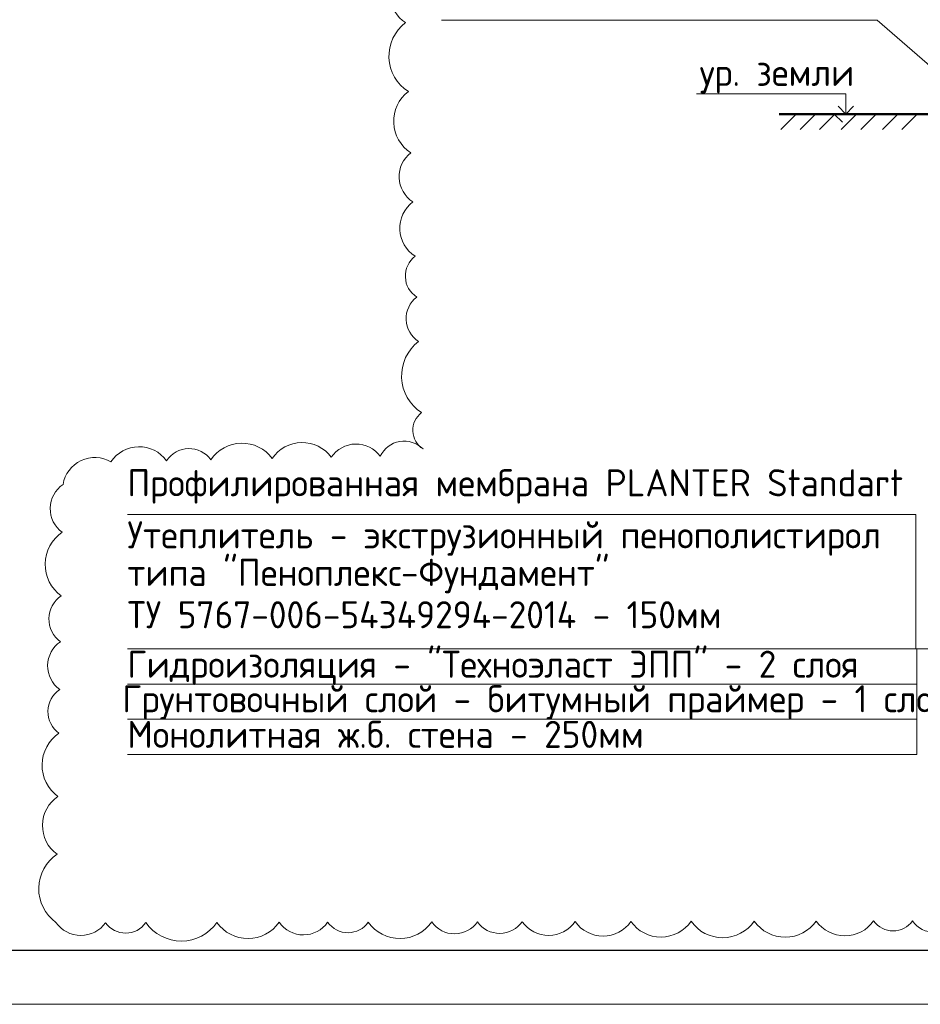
# Model space of a CAD drawing. Header units: millimetres. Extents: x 349531 to 1063351, y -131924 to 96186.
# Tile 38 of 228: x 483932 to 492260, y -77177 to -68075. Entities that reach past the tile are written whole.
import ezdxf

# ---------------------------------------------------------------- set-up
doc = ezdxf.new("R2010")
doc.units = ezdxf.units.MM
for name, color, linetype, lineweight in [('Standard', 7, 'Continuous', 25), ('Выноски', 20, 'Continuous', 20), ('Общий01', 7, 'Continuous', 13), ('РАЗМЕРЫ', 1, 'Continuous', 9), ('Стена_ кирп кладка силик нес', 8, 'Continuous', 70), ('ТОНКИЕ', 7, 'Continuous', 9)]:
    doc.layers.add(name, color=color, linetype=linetype, lineweight=lineweight)
doc.layers.add('ТОЛСТЫЕ_ОСНОВНЫЕ', color=6, linetype='Continuous')
doc.styles.add('ГОСТ', font='GOST_Common.ttf')

# ---------------------------------------------------------------- blocks, each defined once
blk = doc.blocks.new('*U1378')
at = {"layer": 'ТОЛСТЫЕ_ОСНОВНЫЕ', "color": 6}
blk.add_lwpolyline([(20, 5), (836, 5), (836, 589), (20, 589)], close=True, dxfattribs=at)
at = {"layer": 'ТОНКИЕ'}
blk.add_lwpolyline([(0, 0), (841, 0), (841, 594), (0, 594)], close=True, dxfattribs=at)

msp = doc.modelspace()

# ---------------------------------------------------------------- hatches: boundary and pattern name
at = {"layer": 'Standard', "linetype": 'Continuous', "lineweight": 13, "transparency": 33554687}
msp.add_hatch(color=7, dxfattribs=at).paths.add_polyline_path([(491402, -68946.8), (491408.5, -68946.8), (491405.2, -68950)], flags=16)

# ---------------------------------------------------------------- linework, layer by layer
at = {"layer": 'Standard', "color": 7, "linetype": 'Continuous', "lineweight": 13, "transparency": 33554687}
for p, q in [((491862.6, -68079.8), (487832.1, -68079.8)), ((491862.6, -68079.8), (492999.3, -69069.1)), ((491110.8, -68946.8), (490969.4, -69088.2)), ((491290.8, -68946.8), (491149.4, -69088.2)), ((491470.9, -68946.8), (491329.4, -69088.2)), ((491811.3, -68946.8), (491499.3, -68946.8)), ((491670.9, -68946.8), (491529.4, -69088.2)), ((491850.8, -68946.8), (491709.4, -69088.2)), ((492050.8, -68946.8), (491909.4, -69088.2)), ((492230.9, -68946.8), (492089.4, -69088.2)), ((489149.6, -73891), (494718.2, -73891))]:
    msp.add_line(p, q, dxfattribs=at)
for points in [[(491570.6, -68946.8), (491570.6, -68759.6), (490190.2, -68759.6)], [(484927.6, -72649.2), (492218.2, -72649.2), (492218.2, -73891), (495768.7, -73891)], [(484927.6, -74216.6), (492227.5, -74216.6), (492227.5, -73891), (494718.2, -73891)], [(484927.6, -74542.3), (492227.5, -74542.3), (492227.5, -73891), (494718.2, -73891)], [(484927.6, -74216.6), (492227.5, -74216.6), (492227.5, -73891), (494718.2, -73891)], [(484927.6, -73891), (492218.2, -73891), (492218.2, -73891), (494718.2, -73891)], [(484927.6, -74867.9), (492227.5, -74867.9), (492227.5, -74216.6)]]:
    msp.add_lwpolyline(points, dxfattribs=at)
at = {"layer": 'Standard', "color": 7, "linetype": 'Continuous', "lineweight": 35, "transparency": 33554687}
msp.add_lwpolyline([(491641.9, -68875.5), (491570.6, -68946.8), (491499.3, -68875.5)], dxfattribs=at)
at = {"layer": 'Общий01', "color": 7, "linetype": 'Continuous', "lineweight": 50, "transparency": 33554687}
msp.add_line((492593.8, -68946.8), (490953.8, -68946.8), dxfattribs=at)
at = {"layer": 'РАЗМЕРЫ', "color": 240, "true_color": 0xed1f24}
msp.add_lwpolyline([(492603, -76403.9, -0.520567), (492187.7, -76404.9, -0.520567), (491828.1, -76405.8, -0.520567), (491297.8, -76407.1, -0.520567), (490724.9, -76408.4, -0.520567), (490140.7, -76409.9, -0.520567), (489584.1, -76411.2, -0.520567), (489068.3, -76412.4, -0.520567), (488579.8, -76413.6, -0.520567), (488165.7, -76414.6, -0.520567), (487742.3, -76415.6, -0.520567), (487155.9, -76417.1, -0.520567), (486779.8, -76418, -0.520567), (486331.2, -76419.1, -0.520567), (485756, -76420.4, -0.520567), (485098.3, -76422, -0.520567), (484726.5, -76422.9, -0.520567), (484267.2, -76419.7, -0.520567), (484277.4, -75789.2, -0.520567), (484286, -75255.4, -0.520567), (484295.4, -74671.6, -0.520567), (484301.9, -74266.7, -0.520567), (484309.1, -73824.7, -0.520567), (484315.9, -73401.6, -0.520567), (484325.4, -72813.1, -0.520567), (484332.5, -72371.4, -0.520567), (484776.2, -72161.9, -0.520567), (485289.7, -72151.3, -0.520567), (485700, -72142.9, -0.520567), (486267.2, -72131.2, -0.520567), (486813.3, -72119.9, -0.520567), (487266.3, -72110.6, -0.520567), (487661.8, -72043.3, -0.520567), (487648, -71707, -0.520567), (487620.9, -71049.5, -0.520567), (487604, -70638.5, -0.520567), (487588.6, -70262.2, -0.520567), (487567.8, -69758.4, -0.520567), (487549.2, -69304.9, -0.520567), (487525.9, -68739.3, -0.520567), (487499.7, -68102, -0.520567), (487479.7, -67614.8, -0.520567)], format="xyb", dxfattribs=at)
at = {"layer": 'Стена_ кирп кладка силик нес', "color": 253, "linetype": 'Continuous', "lineweight": 13, "true_color": 0xababab, "transparency": 33554687}
msp.add_line((491463.9, -68946.8), (491539.9, -69023.1), dxfattribs=at)

# ---------------------------------------------------------------- block references
at = {"xscale": 100, "yscale": 100, "zscale": 100}
msp.add_blockref('*U1378', (433982.1, -77177.1, 3100), dxfattribs=at)

# ---------------------------------------------------------------- texts
at = {"layer": 'Выноски', "char_height": 250, "width": 18219.66, "attachment_point": 1, "style": 'ГОСТ'}
for s, insert in [('ур.\\~земли', (490219.6, -68437.1)), ('Профилированная\\~мембрана\\~PLANTER\\~Standart', (484927.6, -72230.8)), ('Утеплитель\\~-\\~экструзионный\\~пенополистирол', (484927.6, -72712.2)), ('типа\\~"Пеноплекс-Фундамент"\\~', (484927.6, -73059.3)), ('ТУ\\~5767-006-54349294-2014\\~-\\~150мм', (484927.6, -73450.6)), ('Гидроизоляция\\~-\\~"Техноэласт\\~ЭПП"\\~-\\~2\\~слоя', (484927.6, -73908)), ('Грунтовочный\\~слой\\~-\\~битумный\\~праймер\\~-\\~1\\~слой', (484880.3, -74227.7)), ('Монолитная\\~ж.б.\\~стена\\~-\\~250мм', (484927.6, -74556.5))]:
    msp.add_mtext(s, dxfattribs=dict(at, insert=insert))

doc.saveas('drawing.dxf')
